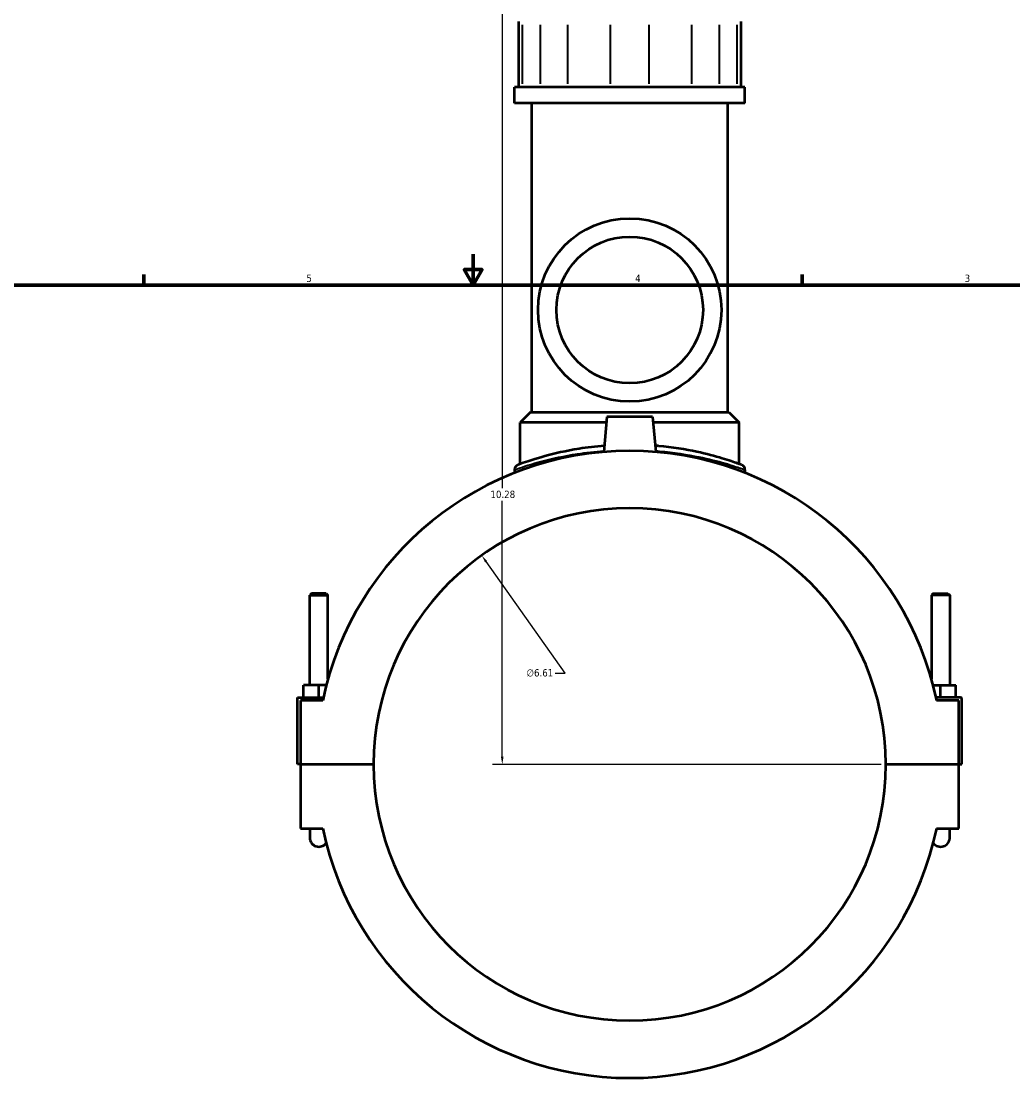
# Model space of a CAD drawing. Header units: inches. Extents: x -1.6 to 49.5, y -2.1 to 48.8.
# Tile 3 of 8: x 11.2 to 24, y 10.5 to 24.4. Entities that reach past the tile are written whole.
import ezdxf

# ---------------------------------------------------------------- set-up
doc = ezdxf.new("R2010")
doc.units = ezdxf.units.IN
doc.header["$MEASUREMENT"] = 0
for name, color, linetype, lineweight in [('Border (ANSI)', 7, 'Continuous', 70), ('Dimension (ANSI)', 7, 'Continuous', 25), ('Visible (ANSI)', 7, 'Continuous', 50), ('Visible Narrow (ANSI)', 7, 'Continuous', 35)]:
    doc.layers.add(name, color=color, linetype=linetype, lineweight=lineweight)
doc.styles.add('Note Text (ANSI)', font='tahoma.ttf')
doc.dimstyles.new('Default (ANSI)', dxfattribs={"dimtxt": 0.094488, "dimasz": 0.098425, "dimexe": 0.125, "dimexo": 0.0625, "dimgap": 0.031496, "dimtad": 0, "dimtih": 1, "dimtoh": 1, "dimrnd": 1e-08, "dimzin": 4, "dimdsep": 46, "dimtxsty": 'Note Text (ANSI)', "dimcen": 0.09, "dimdle": 0.393701, "dimclrd": 256, "dimclre": 256, "dimclrt": 5, "dimadec": 0, "dimazin": 1, "dimtfac": 1, "dimtofl": 0, "dimtmove": 0, "dimatfit": 3, "dimfxl": 1, "dimtolj": 1, "dimtzin": 4, "dimlwd": -1, "dimlwe": -1, "dimarcsym": 0})

# ---------------------------------------------------------------- blocks, each defined once
blk = doc.blocks.new('Borders Default Border')
at = {"layer": 'Border (ANSI)'}
for p, q in [((12.75, 21), (12.75, 21.134)), ((21.25, 21), (21.25, 21.134))]:
    blk.add_line(p, q, dxfattribs=at)
at = {"layer": 'Border (ANSI)', "flags": 128}
for points in [[(17, 21.4), (17, 21), (16.885, 21.2), (17.115, 21.2), (17, 21)], [(0.5, 1), (0.5, 21), (33.5, 21), (33.5, 1), (0.5, 1)]]:
    blk.add_lwpolyline(points, dxfattribs=at)
at = {"layer": 'Border (ANSI)', "color": 5, "true_color": 0x0000ff, "char_height": 0.0945, "attachment_point": 7, "style": 'Note Text (ANSI)'}
for s, insert in [('5', (14.847, 21.038)), ('4', (19.092, 21.04)), ('3', (23.346, 21.038))]:
    blk.add_mtext(s, dxfattribs=dict(at, insert=insert))
blk = doc.blocks.new('*D8')
at = {"layer": 'Defpoints', "color": 0, "transparency": 16777216}
for p in [(17.111, 17.51), (20.933, 12.112)]:
    blk.add_point(p, dxfattribs=at)
at = {"layer": 'Dimension (ANSI)', "transparency": 16777216}
for p, q in [((18.187, 15.99), (17.168, 17.43)), ((18.06, 15.99), (18.187, 15.99))]:
    blk.add_line(p, q, dxfattribs=at)
blk.add_solid([(17.181, 17.439), (17.154, 17.42), (17.111, 17.51)], dxfattribs=at)
at = {"layer": 'Dimension (ANSI)', "color": 5, "transparency": 16777216, "insert": (17.689, 16.041), "char_height": 0.0945, "attachment_point": 1, "style": 'Note Text (ANSI)'}
blk.add_mtext('\\A1;∅6.61', dxfattribs=at)
blk = doc.blocks.new('*D10')
at = {"layer": 'Defpoints', "color": 0, "transparency": 16777216}
for p in [(17.376, 25.088), (18.47, 25.088), (22.329, 14.811)]:
    blk.add_point(p, dxfattribs=at)
at = {"layer": 'Dimension (ANSI)', "transparency": 16777216}
for p, q in [((18.407, 25.088), (17.251, 25.088)), ((17.376, 24.99), (17.376, 18.377)), ((17.376, 14.909), (17.376, 18.215)), ((22.266, 14.811), (17.251, 14.811))]:
    blk.add_line(p, q, dxfattribs=at)
for points in [[(17.36, 24.99), (17.393, 24.99), (17.376, 25.088)], [(17.36, 14.909), (17.393, 14.909), (17.376, 14.811)]]:
    blk.add_solid(points, dxfattribs=at)
at = {"layer": 'Dimension (ANSI)', "color": 5, "transparency": 16777216, "insert": (17.224, 18.345), "char_height": 0.0945, "attachment_point": 1, "style": 'Note Text (ANSI)'}
blk.add_mtext('\\A1;10.28', dxfattribs=at)

msp = doc.modelspace()

# ---------------------------------------------------------------- linework, layer by layer
at = {"layer": 'Visible (ANSI)'}
for p, q in [((17.588, 24.402), (17.588, 23.555)), ((20.456, 24.402), (20.456, 23.555)), ((20.51, 23.555), (17.534, 23.555)), ((17.534, 23.346), (17.534, 23.555)), ((20.51, 23.346), (20.51, 23.555)), ((20.51, 23.346), (17.534, 23.346)), ((17.757, 19.357), (17.757, 23.346)), ((20.287, 19.357), (20.287, 23.346)), ((17.74, 19.357), (17.608, 19.225)), ((17.74, 19.357), (20.303, 19.357)), ((20.303, 19.357), (20.436, 19.225)), ((18.72, 19.225), (17.608, 19.225)), ((17.608, 18.689), (17.608, 19.225)), ((18.727, 19.299), (18.687, 18.845)), ((19.317, 19.299), (18.727, 19.299)), ((19.317, 19.299), (19.357, 18.845)), ((20.436, 19.225), (19.324, 19.225)), ((20.436, 18.689), (20.436, 19.225)), ((17.534, 18.615), (17.534, 18.575)), ((20.51, 18.615), (20.51, 18.575)), ((14.914, 17.018), (14.89, 16.994)), ((14.89, 16.994), (15.126, 16.994)), ((14.89, 15.835), (14.89, 16.994)), ((15.103, 17.018), (14.914, 17.018)), ((15.103, 17.018), (15.126, 16.994)), ((15.126, 15.911), (15.126, 16.994)), ((22.941, 17.018), (22.918, 16.994)), ((23.154, 16.994), (22.918, 16.994)), ((22.918, 16.994), (22.918, 15.911)), ((22.941, 17.018), (23.13, 17.018)), ((23.13, 17.018), (23.154, 16.994)), ((23.154, 16.994), (23.154, 15.835)), ((14.811, 15.677), (14.811, 15.835)), ((15.008, 15.835), (14.811, 15.835)), ((15.106, 15.835), (15.008, 15.835)), ((15.008, 15.677), (15.008, 15.835)), ((22.938, 15.835), (23.036, 15.835)), ((23.036, 15.677), (23.036, 15.835)), ((23.036, 15.835), (23.232, 15.835)), ((23.232, 15.677), (23.232, 15.835)), ((14.732, 15.677), (15.068, 15.677)), ((14.732, 14.813), (14.732, 15.677)), ((15.059, 15.638), (14.772, 15.638)), ((14.772, 15.638), (14.772, 14.813)), ((23.292, 15.677), (22.976, 15.677)), ((23.272, 15.638), (22.984, 15.638)), ((23.272, 14.813), (23.272, 15.638)), ((23.311, 14.813), (23.311, 15.658)), ((14.772, 14.813), (14.732, 14.813)), ((14.772, 14.813), (15.715, 14.813)), ((14.772, 14.809), (14.772, 13.984)), ((15.715, 14.809), (14.772, 14.809)), ((14.89, 14.809), (14.89, 14.813)), ((15.126, 14.809), (15.126, 14.813)), ((22.329, 14.813), (23.272, 14.813)), ((23.272, 14.809), (22.329, 14.809)), ((22.918, 14.813), (22.918, 14.809)), ((23.154, 14.813), (23.154, 14.809)), ((23.272, 14.813), (23.311, 14.813)), ((23.272, 13.984), (23.272, 14.809)), ((14.772, 13.984), (15.059, 13.984)), ((14.89, 13.984), (14.89, 13.866)), ((22.984, 13.984), (23.272, 13.984)), ((23.154, 13.866), (23.154, 13.984))]:
    msp.add_line(p, q, dxfattribs=at)
for radius in [1.183, 0.946]:
    msp.add_circle((19.022, 20.678), radius, dxfattribs=at)
for centre, radius, start, end in [((19.022, 14.811), 4.048, 11.7855, 168.2145), ((17.6, 18.615), 0.0661, 110.4973, 180), ((20.444, 18.615), 0.0661, 0, 69.5027), ((19.022, 14.811), 3.307, 0.0341, 179.9659), ((23.292, 15.658), 0.0197, 0, 90), ((19.022, 14.811), 3.307, 180.0341, 359.9659), ((19.022, 14.811), 4.048, 191.7855, 348.2145), ((15.008, 13.866), 0.118, 180, 323.6924), ((23.036, 13.866), 0.118, 216.3076, 0)]:
    msp.add_arc(centre, radius, start, end, dxfattribs=at)
for points, knots in [([(18.694, 18.925), (18.581, 18.916), (18.471, 18.903), (18.2, 18.859), (18.049, 18.824), (17.785, 18.751), (17.681, 18.715), (17.593, 18.683), (17.577, 18.677), (17.577, 18.677)], [18.088619, 18.088619, 18.088619, 18.088619, 18.967156, 18.967156, 20.408642, 20.408642, 22.065775, 22.065775, 23.008176, 23.008176, 23.008176, 23.008176]), ([(20.467, 18.677), (20.467, 18.677), (20.448, 18.684), (20.369, 18.712), (20.302, 18.736), (20.125, 18.789), (20.015, 18.819), (19.743, 18.878), (19.574, 18.905), (19.38, 18.923), (19.365, 18.924), (19.35, 18.925)], [11.504081, 11.504081, 11.504081, 11.504081, 12.508458, 12.508458, 13.701281, 13.701281, 14.903704, 14.903704, 16.305537, 16.305537, 16.423628, 16.423628, 16.423628, 16.423628])]:
    msp.add_open_spline(points, degree=3, knots=knots, dxfattribs=at)
at = {"layer": 'Visible Narrow (ANSI)'}
for p, q in [((17.639, 23.597), (17.639, 24.359)), ((17.865, 24.359), (17.865, 23.597)), ((18.223, 23.597), (18.223, 24.359)), ((18.769, 24.359), (18.769, 23.597)), ((19.275, 23.597), (19.275, 24.359)), ((19.821, 24.359), (19.821, 23.597)), ((20.179, 23.597), (20.179, 24.359)), ((20.405, 24.359), (20.405, 23.597))]:
    msp.add_line(p, q, dxfattribs=at)
msp.add_arc((20.444, 18.615), 0.0661, 3.4751, 66.0276, dxfattribs=at)
for points, knots in [([(17.534, 18.615), (17.534, 18.615), (17.55, 18.621), (17.641, 18.652), (17.748, 18.688), (18.02, 18.76), (18.175, 18.794), (18.456, 18.837), (18.57, 18.851), (18.688, 18.86)], [-23.008176, -23.008176, -23.008176, -23.008176, -22.065775, -22.065775, -20.408642, -20.408642, -18.967156, -18.967156, -18.078534, -18.078534, -18.078534, -18.078534]), ([(19.356, 18.86), (19.373, 18.858), (19.39, 18.857), (19.591, 18.84), (19.764, 18.812), (20.044, 18.755), (20.158, 18.726), (20.34, 18.673), (20.41, 18.65), (20.491, 18.622), (20.51, 18.615), (20.51, 18.615)], [-16.433713, -16.433713, -16.433713, -16.433713, -16.305537, -16.305537, -14.903704, -14.903704, -13.701281, -13.701281, -12.508458, -12.508458, -11.504081, -11.504081, -11.504081, -11.504081])]:
    msp.add_open_spline(points, degree=3, knots=knots, dxfattribs=at)

# ---------------------------------------------------------------- block references
msp.add_blockref('Borders Default Border', (0, 0))

# ---------------------------------------------------------------- dimensions: what is measured, and where the dimension line sits
at = {"layer": 'Dimension (ANSI)'}
dim = msp.add_linear_dim(base=(17.376, 25.088), p1=(22.329, 14.811), p2=(18.47, 25.088), angle=90, dimstyle='Default (ANSI)', override={"dimgap": 0.031496, "dimdec": 2, "dimtol": 0, "dimlim": 0, "dimtp": 0, "dimtm": 0, "dimtdec": 2, "dimatfit": 1}, dxfattribs=at)
dim.commit()
dim.dimension.update_dxf_attribs({"geometry": '*D10', "text_midpoint": (17.376, 18.296), "dimtype": 160})
dim = msp.add_diameter_dim_2p(p1=(20.933, 12.112), p2=(17.111, 17.51), dimstyle='Default (ANSI)', override={"dimgap": 0.031496, "dimdec": 2, "dimlfac": 1, "dimtol": 0, "dimlim": 0, "dimtp": 0, "dimtm": 0, "dimtdec": 2}, dxfattribs=at)
dim.commit()
dim.dimension.update_dxf_attribs({"geometry": '*D8', "text_midpoint": (17.859, 15.99), "dimtype": 163})

doc.saveas('drawing.dxf')
